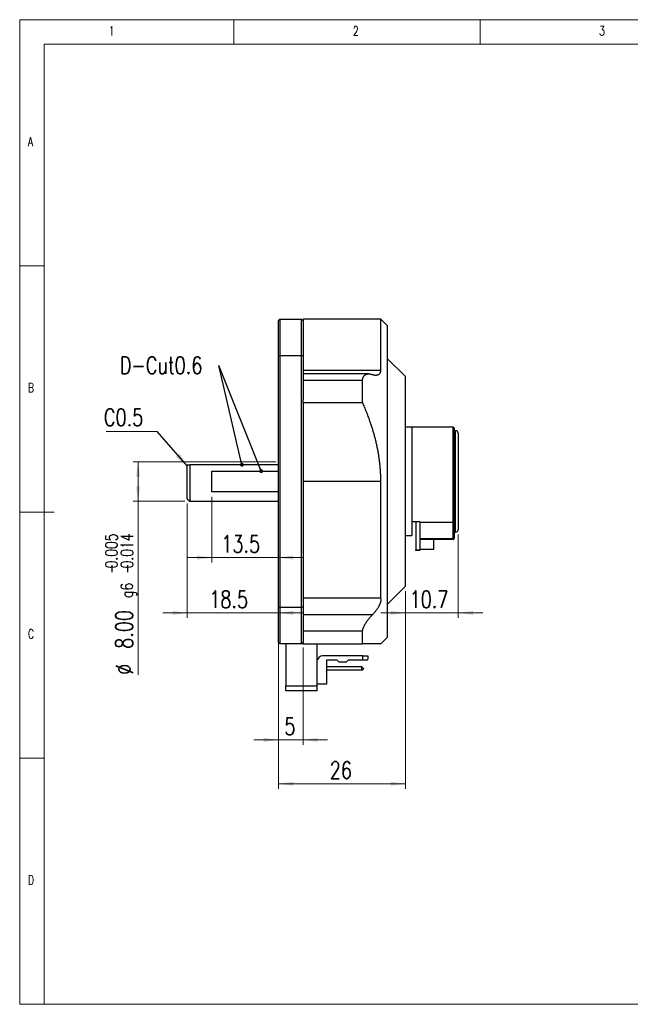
# Model space of a CAD drawing. Header units: millimetres. Extents: x 5 to 292, y 5 to 205.
# Tile 1 of 10: x 5 to 129, y 5 to 205. Entities that reach past the tile are written whole.
import ezdxf

# ---------------------------------------------------------------- set-up
doc = ezdxf.new("R2010")
doc.units = ezdxf.units.MM
doc.styles.add('SLDTEXTSTYLE0', font='TXT', dxfattribs={"width": 0.75, "bigfont": 'bigfont'})
doc.styles.get("Standard").update_dxf_attribs({"font": 'txt', "bigfont": 'bigfont'})
doc.dimstyles.new('SLDDIMSTYLE0', dxfattribs={"dimtxt": 3.5, "dimasz": 3, "dimexe": 0, "dimexo": 0.0625, "dimgap": 0.875, "dimtad": 3, "dimdec": 0, "dimrnd": 1e-09, "dimzin": 12, "dimdsep": 46, "dimtxsty": 'SLDTEXTSTYLE0', "dimsah": 1, "dimcen": 0.09, "dimadec": 0, "dimazin": 3, "dimtfac": 1, "dimtdec": 0, "dimtmove": 0, "dimatfit": 0, "dimfxl": 1, "dimfrac": 2, "dimtolj": 1, "dimtzin": 12, "dimarcsym": 0})
doc.dimstyles.new('SLDDIMSTYLE1', dxfattribs={"dimtxt": 3.5, "dimasz": 3, "dimexe": 0, "dimexo": 0.0625, "dimgap": 0.875, "dimtad": 3, "dimdec": 0, "dimrnd": 1e-09, "dimzin": 12, "dimdsep": 46, "dimtxsty": 'SLDTEXTSTYLE0', "dimsah": 1, "dimcen": 0.09, "dimadec": 0, "dimazin": 3, "dimtfac": 1, "dimtdec": 0, "dimtofl": 0, "dimtmove": 0, "dimatfit": 3, "dimfxl": 1, "dimfrac": 2, "dimtolj": 1, "dimtzin": 12, "dimarcsym": 0})
doc.dimstyles.new('SLDDIMSTYLE2', dxfattribs={"dimtxt": 3.5, "dimasz": 3, "dimexe": 0, "dimexo": 0.0625, "dimgap": 0.875, "dimtad": 3, "dimdec": 1, "dimrnd": 1e-09, "dimzin": 12, "dimdsep": 46, "dimtxsty": 'SLDTEXTSTYLE0', "dimsah": 1, "dimcen": 0.09, "dimadec": 0, "dimazin": 3, "dimtfac": 1, "dimtdec": 1, "dimtmove": 0, "dimatfit": 0, "dimfxl": 1, "dimfrac": 2, "dimtolj": 1, "dimtzin": 12, "dimarcsym": 0})
doc.dimstyles.new('SLDDIMSTYLE3', dxfattribs={"dimtxt": 3.5, "dimasz": 3, "dimexe": 0, "dimexo": 0.0625, "dimgap": 0.875, "dimtad": 3, "dimrnd": 1e-09, "dimzin": 4, "dimdsep": 46, "dimtxsty": 'SLDTEXTSTYLE0', "dimsah": 1, "dimcen": 0.09, "dimadec": 0, "dimazin": 1, "dimtol": 1, "dimtp": -0.005, "dimtm": 0.014, "dimtfac": 1, "dimtdec": 3, "dimtofl": 0, "dimtmove": 0, "dimatfit": 3, "dimfxl": 1, "dimfrac": 2, "dimtolj": 1, "dimarcsym": 0})
doc.dimstyles.new('SLDDIMSTYLE4', dxfattribs={"dimtxt": 0.18, "dimasz": 3, "dimexe": 0, "dimexo": 0.0625, "dimgap": 0, "dimtad": 0, "dimtih": 1, "dimtoh": 1, "dimdec": 0, "dimrnd": 1e-09, "dimzin": 0, "dimdsep": 46, "dimtxsty": 'Standard', "dimsah": 1, "dimcen": 0.09, "dimadec": 0, "dimazin": 0, "dimtfac": 3, "dimtdec": 0, "dimtofl": 0, "dimtmove": 0, "dimatfit": 3, "dimfxl": 1, "dimfrac": 2, "dimtolj": 1, "dimtzin": 0, "dimarcsym": 0})
doc.dimstyles.new('SLDDIMSTYLE5', dxfattribs={"dimtxt": 0.18, "dimasz": 0.8, "dimexe": 0, "dimexo": 0.0625, "dimgap": 0, "dimtad": 0, "dimtih": 1, "dimtoh": 1, "dimdec": 0, "dimrnd": 1e-09, "dimzin": 0, "dimdsep": 46, "dimtxsty": 'Standard', "dimblk1": 'DOT', "dimblk2": 'DOT', "dimsah": 1, "dimcen": 0.09, "dimadec": 0, "dimazin": 0, "dimtfac": 0.8, "dimtdec": 0, "dimtofl": 0, "dimtmove": 0, "dimatfit": 3, "dimldrblk": 'DOT', "dimfxl": 1, "dimfrac": 2, "dimtolj": 1, "dimtzin": 0, "dimarcsym": 0})

# ---------------------------------------------------------------- blocks, each defined once
blk = doc.blocks.new('_D')
at = {"color": 7, "linetype": 'Continuous', "lineweight": 0}
for p, q in [((57.54, 84.7), (57.54, 57.7)), ((62.54, 77.5), (62.54, 57.7)), ((57.54, 58.7), (52.54, 58.7)), ((57.54, 58.7), (62.54, 58.7)), ((62.54, 58.7), (67.54, 58.7))]:
    blk.add_line(p, q, dxfattribs=at)
at = {"color": 7, "linetype": 'Continuous', "lineweight": 18}
for points in [[(57.54, 58.7), (54.54, 59.1), (54.54, 58.3)], [(62.54, 58.7), (65.54, 58.3), (65.54, 59.1)]]:
    blk.add_solid(points, dxfattribs=at)
at = {"color": 7, "linetype": 'Continuous', "lineweight": 18, "insert": (58.75, 63.21), "char_height": 3.5, "attachment_point": 1, "style": 'SLDTEXTSTYLE0'}
blk.add_mtext('5', dxfattribs=at)
blk = doc.blocks.new('_D_1')
at = {"color": 7, "linetype": 'Continuous', "lineweight": 0}
for p, q in [((83.34, 88.9), (83.34, 48.8)), ((57.54, 84.7), (57.54, 48.8)), ((57.54, 49.8), (83.34, 49.8))]:
    blk.add_line(p, q, dxfattribs=at)
at = {"color": 7, "linetype": 'Continuous', "lineweight": 18}
for points in [[(57.54, 49.8), (60.54, 49.4), (60.54, 50.2)], [(83.34, 49.8), (80.34, 50.2), (80.34, 49.4)]]:
    blk.add_solid(points, dxfattribs=at)
at = {"color": 7, "linetype": 'Continuous', "lineweight": 18, "insert": (67.97, 54.31), "char_height": 3.5, "attachment_point": 1, "style": 'SLDTEXTSTYLE0'}
blk.add_mtext('26', dxfattribs=at)
blk = doc.blocks.new('_D_2')
at = {"color": 7, "linetype": 'Continuous', "lineweight": 0}
for p, q in [((39.04, 106.7), (39.04, 83.5)), ((39.04, 84.5), (34.04, 84.5)), ((39.04, 84.5), (57.54, 84.5)), ((57.54, 84.7), (57.54, 83.5)), ((57.54, 84.5), (62.54, 84.5))]:
    blk.add_line(p, q, dxfattribs=at)
at = {"color": 7, "linetype": 'Continuous', "lineweight": 18}
for points in [[(39.04, 84.5), (36.04, 84.9), (36.04, 84.1)], [(57.54, 84.5), (60.54, 84.1), (60.54, 84.9)]]:
    blk.add_solid(points, dxfattribs=at)
at = {"color": 7, "linetype": 'Continuous', "lineweight": 18, "insert": (43.5, 89.01), "char_height": 3.5, "attachment_point": 1, "style": 'SLDTEXTSTYLE0'}
blk.add_mtext('18.5', dxfattribs=at)
blk = doc.blocks.new('_D_3')
at = {"color": 7, "linetype": 'Continuous', "lineweight": 0}
for p, q in [((44.04, 108.09), (44.04, 94.74)), ((44.04, 95.74), (39.04, 95.74)), ((57.54, 95.74), (44.04, 95.74)), ((57.54, 95.74), (62.54, 95.74))]:
    blk.add_line(p, q, dxfattribs=at)
at = {"color": 7, "linetype": 'Continuous', "lineweight": 18}
for points in [[(44.04, 95.74), (41.04, 96.14), (41.04, 95.34)], [(57.54, 95.74), (60.54, 95.34), (60.54, 96.14)]]:
    blk.add_solid(points, dxfattribs=at)
at = {"color": 7, "linetype": 'Continuous', "lineweight": 18, "insert": (45.95, 100.25), "char_height": 3.5, "attachment_point": 1, "style": 'SLDTEXTSTYLE0'}
blk.add_mtext('13.5', dxfattribs=at)
blk = doc.blocks.new('_D_4')
at = {"color": 7, "linetype": 'Continuous', "lineweight": 0}
for p, q in [((57.04, 115.2), (28.04, 115.2)), ((29.04, 107.2), (29.04, 115.2)), ((38.54, 107.2), (28.04, 107.2)), ((29.04, 107.2), (29.04, 71.93))]:
    blk.add_line(p, q, dxfattribs=at)
at = {"color": 7, "linetype": 'Continuous', "lineweight": 18}
for points in [[(29.04, 115.2), (28.64, 112.2), (29.44, 112.2)], [(29.04, 107.2), (29.44, 110.2), (28.64, 110.2)]]:
    blk.add_solid(points, dxfattribs=at)
at = {"color": 7, "linetype": 'Continuous', "lineweight": 18, "attachment_point": 1, "rotation": 90, "style": 'SLDTEXTSTYLE0'}
for s, insert, char_height in [('0.005', (22.4, 93.55), 2.45), ('0.014', (25.57, 93.55), 2.45), ('-', (22.4, 92.47), 2.45), ('-', (25.57, 92.47), 2.45), ('g6', (25.53, 87.55), 2.45), ('8.00', (24.47, 77.21), 3.5), ('%%c', (24.53, 71.93), 3.5)]:
    blk.add_mtext(s, dxfattribs=dict(at, insert=insert, char_height=char_height))
blk = doc.blocks.new('_D_5')
at = {"color": 7, "linetype": 'Continuous', "lineweight": 0}
for p, q in [((94.04, 100.4), (94.04, 83.5)), ((83.34, 88.9), (83.34, 83.5)), ((83.34, 84.5), (78.34, 84.5)), ((83.34, 84.5), (94.04, 84.5)), ((94.04, 84.5), (99.04, 84.5))]:
    blk.add_line(p, q, dxfattribs=at)
at = {"color": 7, "linetype": 'Continuous', "lineweight": 18}
for points in [[(83.34, 84.5), (80.34, 84.9), (80.34, 84.1)], [(94.04, 84.5), (97.04, 84.1), (97.04, 84.9)]]:
    blk.add_solid(points, dxfattribs=at)
at = {"color": 7, "linetype": 'Continuous', "lineweight": 18, "insert": (84.19, 89.01), "char_height": 3.5, "attachment_point": 1, "style": 'SLDTEXTSTYLE0'}
blk.add_mtext('10.7', dxfattribs=at)
blk = doc.blocks.new('SW_NOTE_0')
at = {"color": 0, "linetype": 'Continuous', "lineweight": 0}
blk.add_line((-10.34, 0), (0, 0), dxfattribs=at)
at = {"color": 0, "linetype": 'Continuous', "lineweight": 0, "insert": (-10.81, 4.59), "char_height": 3.5, "attachment_point": 1, "style": 'SLDTEXTSTYLE0'}
blk.add_mtext('C0.5', dxfattribs=at)
blk = doc.blocks.new('SW_NOTE_0_1')
at = {"color": 0, "linetype": 'Continuous', "lineweight": 0, "insert": (-20.14, 1.76), "char_height": 3.5, "attachment_point": 1, "style": 'SLDTEXTSTYLE0'}
blk.add_mtext('D-Cut0.6', dxfattribs=at)
blk = doc.blocks.new('_Dot')
at = {"color": 0, "linetype": 'ByBlock', "lineweight": -2}
blk.add_line((-0.5, 0), (-1, 0), dxfattribs=at)
at = {"color": 0, "linetype": 'ByBlock', "const_width": 0.5}
blk.add_lwpolyline([(-0.25, 0, 1), (0.25, 0, 1)], format="xyb", close=True, dxfattribs=at)

msp = doc.modelspace()

# ---------------------------------------------------------------- linework, layer by layer
at = {"color": 7, "linetype": 'Continuous', "lineweight": 18}
for p, q in [((292, 205), (5, 205)), ((5, 205), (5, 5)), ((48.5, 200), (48.5, 205)), ((98.5, 205), (98.5, 200)), ((287, 200), (10, 200)), ((10, 200), (10, 10)), ((10, 155), (5, 155)), ((5, 105), (12.009, 105)), ((10, 55), (5, 55)), ((10, 5), (10, 11.271)), ((5, 5), (292, 5))]:
    msp.add_line(p, q, dxfattribs=at)
at = {"color": 7, "linetype": 'Continuous', "lineweight": 25}
for p, q in [((57.837, 144.202), (57.537, 143.902)), ((57.837, 144.202), (57.837, 136.702)), ((57.837, 144.202), (62.237, 144.202)), ((62.237, 136.702), (62.237, 144.202)), ((62.237, 144.202), (62.537, 143.902)), ((78.337, 144.202), (62.537, 144.202)), ((62.537, 144.202), (62.537, 143.902)), ((79.637, 142.902), (78.337, 144.202)), ((78.337, 133.761), (78.337, 144.202)), ((57.537, 136.702), (57.537, 143.902)), ((62.537, 143.902), (62.537, 136.702)), ((79.637, 142.902), (79.637, 79.502)), ((57.837, 136.702), (57.537, 136.702)), ((57.537, 85.702), (57.537, 136.702)), ((62.237, 136.702), (57.837, 136.702)), ((57.837, 136.702), (57.837, 85.702)), ((62.537, 136.702), (62.237, 136.702)), ((62.237, 85.702), (62.237, 136.702)), ((62.537, 136.702), (62.537, 127.863)), ((83.337, 132.502), (79.637, 136.202)), ((78.337, 133.761), (62.537, 133.761)), ((75.873, 133.047), (62.537, 133.047)), ((83.337, 111.202), (83.337, 132.502)), ((74.637, 131.724), (62.537, 131.724)), ((74.637, 127.261), (74.637, 131.724)), ((62.537, 127.261), (62.537, 127.863)), ((62.537, 127.261), (74.637, 127.261)), ((62.537, 127.261), (62.537, 111.202)), ((84.637, 122.202), (83.337, 122.202)), ((93.037, 122.202), (84.637, 122.202)), ((84.637, 122.202), (84.637, 103.063)), ((84.637, 122.202), (84.637, 100.202)), ((93.037, 102.929), (93.037, 122.202)), ((93.237, 122.002), (93.237, 103.021)), ((93.537, 121.502), (93.437, 121.502)), ((93.437, 121.502), (93.437, 100.902)), ((93.537, 100.902), (93.537, 121.502)), ((94.037, 121.002), (94.037, 101.402)), ((39.037, 107.702), (39.037, 114.602)), ((39.537, 114.602), (39.537, 107.202)), ((57.537, 114.602), (39.537, 114.602)), ((44.037, 113.309), (57.537, 113.309)), ((44.037, 109.095), (44.037, 113.309)), ((78.337, 111.202), (62.537, 111.202)), ((62.537, 111.202), (62.537, 106.763)), ((78.337, 87.514), (78.337, 111.202)), ((83.337, 89.902), (83.337, 111.202)), ((57.537, 109.095), (44.037, 109.095)), ((39.037, 107.702), (39.537, 107.202)), ((39.537, 107.202), (57.537, 107.202)), ((62.537, 106.763), (62.537, 85.702)), ((84.637, 103.063), (86.237, 103.063)), ((85.437, 103.063), (85.437, 97.302)), ((86.237, 102.929), (86.237, 103.063)), ((86.237, 102.929), (86.237, 97.302)), ((86.237, 102.929), (93.037, 102.929)), ((86.237, 102.929), (86.237, 99.602)), ((93.037, 99.602), (93.037, 102.929)), ((93.237, 103.021), (93.237, 99.602)), ((83.337, 100.202), (84.637, 100.202)), ((93.437, 100.902), (93.537, 100.902)), ((86.237, 99.602), (93.037, 99.602)), ((93.037, 99.402), (86.237, 99.402)), ((89.037, 99.402), (89.037, 97.402)), ((93.037, 99.602), (93.237, 99.602)), ((93.037, 99.602), (93.037, 99.402)), ((85.437, 97.302), (86.237, 97.302)), ((85.437, 97.202), (85.437, 97.302)), ((86.237, 97.202), (85.437, 97.202)), ((89.037, 97.402), (86.237, 97.402)), ((86.237, 97.302), (86.237, 97.202)), ((79.637, 86.202), (83.337, 89.902)), ((78.337, 87.514), (62.537, 87.514)), ((57.537, 85.702), (57.837, 85.702)), ((57.537, 78.502), (57.537, 85.702)), ((57.837, 85.702), (62.237, 85.702)), ((57.837, 85.702), (57.837, 78.202)), ((62.537, 85.702), (62.237, 85.702)), ((62.237, 78.202), (62.237, 85.702)), ((62.537, 85.702), (62.537, 78.502)), ((76.626, 84.125), (62.537, 84.125)), ((74.637, 80.776), (62.537, 80.776)), ((74.637, 78.202), (74.637, 80.776)), ((57.537, 78.502), (57.837, 78.202)), ((62.237, 78.202), (57.837, 78.202)), ((59.037, 78.202), (59.037, 69.702)), ((62.537, 78.502), (62.237, 78.202)), ((62.537, 78.202), (62.237, 78.202)), ((62.537, 78.202), (62.537, 78.502)), ((62.537, 78.202), (74.637, 78.202)), ((65.337, 78.202), (65.337, 69.702)), ((78.336, 78.201), (79.637, 79.502)), ((65.497, 74.902), (65.337, 74.902)), ((74.697, 75.752), (66.486, 75.752)), ((67.297, 74.902), (67.297, 70.002)), ((69.497, 74.902), (67.297, 74.902)), ((69.497, 74.902), (69.897, 74.502)), ((71.297, 74.502), (69.897, 74.502)), ((71.297, 74.502), (71.697, 74.902)), ((74.697, 74.902), (71.697, 74.902)), ((74.697, 74.902), (74.697, 75.752)), ((74.697, 75.752), (75.697, 75.752)), ((75.497, 74.902), (74.697, 74.902)), ((75.697, 75.752), (75.697, 75.102)), ((74.497, 73.527), (67.297, 73.527)), ((74.497, 72.877), (67.297, 72.877)), ((74.497, 72.877), (74.497, 73.527)), ((74.797, 73.227), (74.497, 73.527)), ((74.497, 72.877), (74.797, 73.177)), ((74.797, 73.227), (74.797, 73.177)), ((67.297, 70.002), (65.337, 70.002)), ((59.037, 69.702), (65.337, 69.702)), ((59.037, 68.702), (59.037, 69.702)), ((65.337, 68.702), (59.037, 68.702)), ((65.337, 69.702), (65.337, 68.702))]:
    msp.add_line(p, q, dxfattribs=at)
for centre, radius, start, end in [((93.037, 122.002), 0.2, 0, 90), ((93.437, 121.702), 0.2, 180, 270), ((93.537, 121.002), 0.5, 0, 90), ((93.437, 100.702), 0.2, 90, 180), ((93.537, 101.402), 0.5, 270, 0), ((93.037, 99.602), 0.2, 270, 0), ((66.486, 74.752), 1, 90, 171.37307), ((75.497, 75.102), 0.2, 270, 0)]:
    msp.add_arc(centre, radius, start, end, dxfattribs=at)
for points, knots in [([(74.637, 131.724), (74.639, 131.78), (74.641, 131.892), (74.661, 132.048), (74.693, 132.195), (74.736, 132.33), (74.79, 132.453), (74.855, 132.564), (74.929, 132.662), (75.013, 132.752), (75.109, 132.83), (75.216, 132.897), (75.33, 132.951), (75.45, 132.993), (75.584, 133.025), (75.733, 133.044), (75.897, 133.049), (76.066, 133.04), (76.24, 133.016), (76.417, 132.98), (76.537, 132.946), (76.598, 132.929)], [0, 0, 0, 0, 0.0469727, 0.0941404, 0.1413228, 0.1883157, 0.2350712, 0.2819724, 0.328899, 0.3756891, 0.4266378, 0.4777462, 0.5289444, 0.5801196, 0.6311245, 0.6923987, 0.7538591, 0.8154535, 0.8770926, 0.9386566, 1, 1, 1, 1]), ([(76.598, 132.929), (76.666, 132.91), (76.803, 132.872), (77.004, 132.834), (77.199, 132.812), (77.387, 132.81), (77.553, 132.826), (77.699, 132.857), (77.824, 132.9), (77.94, 132.959), (78.039, 133.029), (78.12, 133.108), (78.187, 133.194), (78.242, 133.291), (78.285, 133.397), (78.315, 133.511), (78.334, 133.631), (78.336, 133.718), (78.337, 133.761)], [0, 0, 0, 0, 0.07983624, 0.15995531, 0.24010234, 0.32009063, 0.39981681, 0.4627934, 0.52594246, 0.58903788, 0.65194112, 0.70327195, 0.7547712, 0.80623397, 0.85751489, 0.90498351, 0.9525397, 1, 1, 1, 1]), ([(78.337, 111.202), (78.336, 111.457), (78.332, 111.968), (78.304, 112.734), (78.26, 113.501), (78.198, 114.267), (78.118, 115.034), (78.021, 115.8), (77.907, 116.568), (77.775, 117.336), (77.626, 118.106), (77.459, 118.877), (77.277, 119.647), (77.078, 120.414), (76.865, 121.179), (76.636, 121.941), (76.394, 122.699), (76.115, 123.525), (75.794, 124.416), (75.427, 125.372), (75.043, 126.321), (74.773, 126.947), (74.637, 127.261)], [0, 0, 0, 0, 0.0461268, 0.0923154, 0.138504, 0.1848867, 0.2312695, 0.2778432, 0.3244171, 0.3715271, 0.4186373, 0.4662791, 0.5139211, 0.561715, 0.609509, 0.6574576, 0.7054102, 0.7533594, 0.8149973, 0.8766421, 0.9382815, 1, 1, 1, 1]), ([(39.037, 114.602), (39.051, 114.602), (39.079, 114.602), (39.128, 114.602), (39.183, 114.602), (39.265, 114.602), (39.379, 114.602), (39.485, 114.602), (39.537, 114.602)], [0, 0, 0, 0, 0.1235777, 0.24716, 0.3714323, 0.4957086, 0.7474837, 1, 1, 1, 1]), ([(93.237, 103.021), (93.237, 103.02), (93.237, 103.011), (93.23, 102.991), (93.202, 102.966), (93.157, 102.946), (93.1, 102.932), (93.058, 102.93), (93.037, 102.929)], [0, 0, 0, 0, 0.00989, 0.2062332, 0.4207056, 0.6183717, 0.8090572, 1, 1, 1, 1]), ([(76.626, 84.125), (76.695, 84.197), (76.833, 84.342), (77.034, 84.568), (77.23, 84.801), (77.419, 85.041), (77.586, 85.27), (77.734, 85.487), (77.862, 85.69), (77.981, 85.894), (78.082, 86.087), (78.165, 86.266), (78.234, 86.431), (78.291, 86.594), (78.337, 86.754), (78.37, 86.908), (78.389, 87.056), (78.395, 87.196), (78.386, 87.318), (78.367, 87.425), (78.347, 87.484), (78.337, 87.514)], [0, 0, 0, 0, 0.0690308, 0.1383013, 0.2075965, 0.2767581, 0.3456973, 0.400741, 0.455935, 0.511082, 0.5660614, 0.6107513, 0.6555874, 0.700391, 0.7450367, 0.7900186, 0.8352098, 0.8803908, 0.9253588, 0.9626784, 1, 1, 1, 1]), ([(74.637, 80.776), (74.639, 80.816), (74.641, 80.894), (74.661, 81.026), (74.693, 81.166), (74.736, 81.314), (74.79, 81.468), (74.855, 81.627), (74.929, 81.79), (75.013, 81.961), (75.109, 82.138), (75.216, 82.321), (75.33, 82.505), (75.45, 82.688), (75.585, 82.883), (75.737, 83.09), (75.905, 83.307), (76.08, 83.52), (76.258, 83.728), (76.441, 83.931), (76.564, 84.06), (76.626, 84.125)], [0, 0, 0, 0, 0.0465207, 0.0932345, 0.1399629, 0.1865037, 0.2328093, 0.2792593, 0.3257343, 0.3720741, 0.4225326, 0.4731492, 0.5238548, 0.5745376, 0.6250517, 0.6873243, 0.7497947, 0.8124082, 0.87507, 0.9376524, 1, 1, 1, 1]), ([(78.335, 78.202), (78.336, 78.202), (78.339, 78.202), (78.323, 78.202), (78.287, 78.202), (78.226, 78.202), (78.143, 78.202), (78.038, 78.202), (77.91, 78.202), (77.76, 78.202), (77.589, 78.202), (77.396, 78.202), (77.182, 78.202), (76.949, 78.202), (76.697, 78.202), (76.427, 78.202), (76.154, 78.202), (75.881, 78.202), (75.612, 78.202), (75.331, 78.202), (75.009, 78.202), (74.773, 78.202), (74.637, 78.202)], [0, 0, 0, 0, 0.0111019, 0.0626331, 0.1144756, 0.1663269, 0.2181699, 0.2709688, 0.323768, 0.3766965, 0.4296253, 0.4834402, 0.5372554, 0.5911783, 0.6451015, 0.6992188, 0.7533575, 0.7995673, 0.8457773, 0.8920293, 0.9382814, 1, 1, 1, 1])]:
    msp.add_open_spline(points, degree=3, knots=knots, dxfattribs=at)

# ---------------------------------------------------------------- block references
at = {"color": 7, "linetype": 'Continuous', "lineweight": 0}
for name, p in [('SW_NOTE_0_1', (45.471, 134.79)), ('SW_NOTE_0', (32.909, 121.381))]:
    msp.add_blockref(name, p, dxfattribs=at)

# ---------------------------------------------------------------- texts
at = {"color": 7, "linetype": 'Continuous', "lineweight": 0, "char_height": 1.852, "attachment_point": 1, "style": 'SLDTEXTSTYLE0'}
for s, insert in [('1', (23.083, 203.668)), ('2', (72.667, 203.668)), ('3', (122.667, 203.668)), ('A', (6.667, 181.168)), ('B', (6.667, 131.168)), ('C', (6.667, 81.168)), ('D', (6.667, 31.168))]:
    msp.add_mtext(s, dxfattribs=dict(at, insert=insert))

# ---------------------------------------------------------------- dimensions: what is measured, and where the dimension line sits
at = {"color": 7, "linetype": 'Continuous', "lineweight": 18}
dim = msp.add_linear_dim(base=(29.037, 115.202), p1=(39.537, 107.202), p2=(58.037, 115.202), angle=90, text='%%c<>g6', dimstyle='SLDDIMSTYLE3', dxfattribs=at)
dim.commit()
dim.dimension.update_dxf_attribs({"geometry": '_D_4', "text_midpoint": (29.037, 86.814), "dimtype": 160})
for base, p1, p2, dimstyle, picture, middle in [((44.037, 95.739), (57.537, 85.702), (44.037, 109.095), 'SLDDIMSTYLE2', '_D_3', (50.477, 95.739)), ((57.537, 84.497), (39.037, 107.702), (57.537, 85.702), 'SLDDIMSTYLE2', '_D_2', (48.027, 84.497)), ((94.037, 84.497), (83.337, 89.902), (94.037, 101.402), 'SLDDIMSTYLE2', '_D_5', (88.72, 84.497)), ((83.337, 49.799), (57.537, 85.702), (83.337, 89.902), 'SLDDIMSTYLE1', '_D_1', (70.558, 49.799)), ((62.537, 58.702), (57.537, 85.702), (62.537, 78.502), 'SLDDIMSTYLE0', '_D', (60.043, 58.702))]:
    dim = msp.add_linear_dim(base=base, p1=p1, p2=p2, dimstyle=dimstyle, dxfattribs=at)
    dim.commit()
    dim.dimension.update_dxf_attribs({"geometry": picture, "text_midpoint": middle, "dimtype": 160})

# ---------------------------------------------------------------- leaders
at = {"color": 7, "linetype": 'Continuous', "lineweight": 0}
for points, dimstyle in [([(50.134, 114.602), (45.471, 134.79)], 'SLDDIMSTYLE5'), ([(54.048, 113.309), (45.471, 134.79)], 'SLDDIMSTYLE5'), ([(39.058, 114.278), (32.909, 121.381)], 'SLDDIMSTYLE4')]:
    msp.add_leader(points, dimstyle=dimstyle, dxfattribs=at)

doc.saveas('drawing.dxf')
